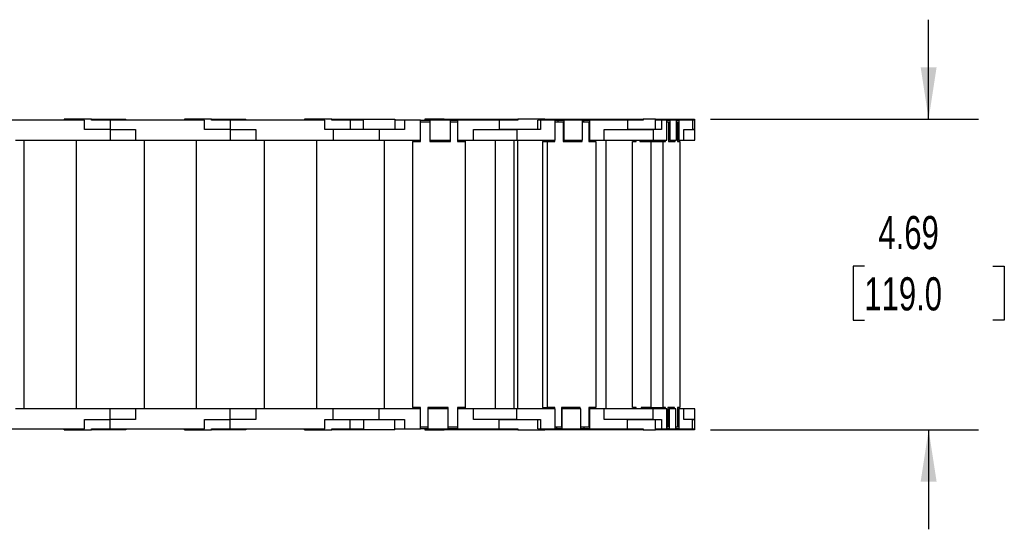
# Model space of a CAD drawing. Header units: inches. Extents: x 0 to 66, y 0 to 51.
# Tile 3 of 6: x 33.4 to 48.3, y 24.6 to 32.3. Entities that reach past the tile are written whole.
import ezdxf

# ---------------------------------------------------------------- set-up
doc = ezdxf.new("R2010")
doc.units = ezdxf.units.IN
doc.header["$LTSCALE"] = 6
doc.header["$MEASUREMENT"] = 0
doc.layers.add('DIMENSIONS', color=140, linetype='Continuous', lineweight=25)
doc.styles.add('SLDTEXTSTYLE0', font='TXT', dxfattribs={"width": 0.7})
doc.dimstyles.new('SLDDIMSTYLE1', dxfattribs={"dimtxt": 0.509766, "dimasz": 0.78, "dimexe": 0, "dimexo": 0.0625, "dimgap": 0.127441, "dimtad": 0, "dimtih": 1, "dimtoh": 1, "dimrnd": 1e-09, "dimzin": 12, "dimdsep": 46, "dimtxsty": 'SLDTEXTSTYLE0', "dimsah": 1, "dimcen": 0.09, "dimadec": 0, "dimazin": 3, "dimtfac": 1, "dimtmove": 0, "dimatfit": 0, "dimfxl": 0, "dimfrac": 2, "dimtolj": 1, "dimtzin": 12, "dimarcsym": 0})

# ---------------------------------------------------------------- blocks, each defined once
blk = doc.blocks.new('_D_4')
at = {"layer": 'DIMENSIONS'}
for p, q in [((47.148, 30.816), (47.148, 32.316)), ((43.862, 30.816), (47.898, 30.816)), ((46.179, 28.597), (46.008, 28.597)), ((46.008, 28.597), (46.008, 27.787)), ((48.118, 28.597), (48.289, 28.597)), ((48.289, 28.597), (48.289, 27.787)), ((46.008, 27.787), (46.179, 27.787)), ((48.289, 27.787), (48.118, 27.787)), ((43.862, 26.131), (47.898, 26.131)), ((47.148, 26.131), (47.148, 24.631))]:
    blk.add_line(p, q, dxfattribs=at)
for points in [[(47.148, 30.816), (47.268, 31.596), (47.028, 31.596)], [(47.148, 26.131), (47.028, 25.351), (47.268, 25.351)]]:
    blk.add_solid(points, dxfattribs=at)
at = {"layer": 'DIMENSIONS', "char_height": 0.5, "attachment_point": 1, "style": 'SLDTEXTSTYLE0'}
for s, insert in [('4.69', (46.391, 29.356)), ('119.0', (46.179, 28.432))]:
    blk.add_mtext(s, dxfattribs=dict(at, insert=insert))

msp = doc.modelspace()

# ---------------------------------------------------------------- linework, layer by layer
for p, q in [((34.422, 30.8), (32.997, 30.8)), ((34.119, 30.816), (34.119, 30.8)), ((34.529, 30.816), (34.119, 30.816)), ((34.422, 30.658), (34.422, 30.8)), ((34.529, 30.8), (34.529, 30.816)), ((34.529, 30.816), (34.71, 30.816)), ((34.808, 30.8), (34.529, 30.8)), ((34.71, 30.816), (35.045, 30.816)), ((34.71, 30.816), (34.71, 30.8)), ((34.808, 30.8), (34.808, 30.658)), ((36.233, 30.8), (34.808, 30.8)), ((35.045, 30.8), (35.045, 30.816)), ((35.93, 30.816), (35.93, 30.8)), ((36.34, 30.816), (35.93, 30.816)), ((36.233, 30.658), (36.233, 30.8)), ((36.34, 30.8), (36.34, 30.816)), ((36.34, 30.816), (36.521, 30.816)), ((36.619, 30.8), (36.34, 30.8)), ((36.521, 30.816), (36.856, 30.816)), ((36.521, 30.816), (36.521, 30.8)), ((36.619, 30.8), (36.619, 30.658)), ((38.045, 30.8), (36.619, 30.8)), ((36.856, 30.8), (36.856, 30.816)), ((37.741, 30.816), (37.741, 30.8)), ((38.151, 30.816), (37.741, 30.816)), ((38.045, 30.658), (38.045, 30.8)), ((38.151, 30.8), (38.151, 30.816)), ((38.151, 30.816), (38.332, 30.816)), ((38.43, 30.8), (38.151, 30.8)), ((38.332, 30.816), (38.627, 30.816)), ((38.332, 30.816), (38.332, 30.8)), ((38.43, 30.8), (38.43, 30.658)), ((38.627, 30.8), (38.43, 30.8)), ((38.627, 30.816), (39.1, 30.816)), ((38.627, 30.658), (38.627, 30.816)), ((39.1, 30.816), (39.1, 30.658)), ((39.249, 30.8), (39.1, 30.8)), ((39.249, 30.8), (39.249, 30.658)), ((39.489, 30.8), (39.249, 30.8)), ((39.489, 30.501), (39.489, 30.8)), ((39.489, 30.8), (39.631, 30.8)), ((39.489, 30.481), (39.489, 30.777)), ((39.489, 30.777), (39.631, 30.777)), ((39.552, 30.816), (39.552, 30.8)), ((39.844, 30.816), (39.552, 30.816)), ((39.938, 30.8), (39.631, 30.8)), ((39.631, 30.8), (39.631, 30.501)), ((39.631, 30.777), (39.631, 30.481)), ((39.844, 30.8), (39.844, 30.816)), ((39.844, 30.816), (40.021, 30.816)), ((39.938, 30.501), (39.938, 30.8)), ((39.938, 30.8), (40.048, 30.8)), ((39.938, 30.481), (39.938, 30.777)), ((39.938, 30.777), (40.048, 30.777)), ((40.021, 30.816), (40.021, 30.8)), ((40.021, 30.816), (40.103, 30.816)), ((40.048, 30.8), (40.048, 30.501)), ((40.674, 30.8), (40.048, 30.8)), ((40.048, 30.777), (40.048, 30.481)), ((40.103, 30.8), (40.103, 30.816)), ((40.103, 30.816), (40.438, 30.816)), ((40.438, 30.816), (40.438, 30.8)), ((40.438, 30.816), (40.457, 30.816)), ((40.457, 30.816), (40.773, 30.816)), ((40.457, 30.8), (40.457, 30.816)), ((40.674, 30.8), (40.674, 30.658)), ((40.954, 30.8), (40.674, 30.8)), ((40.773, 30.816), (40.954, 30.816)), ((40.773, 30.8), (40.773, 30.816)), ((40.954, 30.816), (40.954, 30.8)), ((41.363, 30.816), (40.954, 30.816)), ((41.255, 30.658), (41.255, 30.8)), ((41.297, 30.8), (41.255, 30.8)), ((41.297, 30.8), (41.297, 30.658)), ((41.518, 30.8), (41.297, 30.8)), ((41.363, 30.816), (41.424, 30.816)), ((41.363, 30.816), (41.363, 30.8)), ((41.424, 30.816), (41.424, 30.8)), ((41.424, 30.816), (41.782, 30.816)), ((41.518, 30.501), (41.518, 30.8)), ((41.518, 30.8), (41.565, 30.8)), ((41.518, 30.777), (41.641, 30.777)), ((41.565, 30.777), (41.565, 30.8)), ((41.565, 30.8), (41.649, 30.8)), ((41.641, 30.777), (41.641, 30.481)), ((41.649, 30.8), (41.649, 30.501)), ((41.932, 30.8), (41.649, 30.8)), ((41.782, 30.8), (41.782, 30.816)), ((41.782, 30.816), (42.108, 30.816)), ((41.932, 30.501), (41.932, 30.8)), ((41.932, 30.8), (41.95, 30.8)), ((41.932, 30.777), (42.026, 30.777)), ((41.95, 30.777), (41.95, 30.8)), ((41.95, 30.8), (42.034, 30.8)), ((42.026, 30.777), (42.026, 30.481)), ((42.034, 30.8), (42.034, 30.501)), ((42.611, 30.8), (42.034, 30.8)), ((42.108, 30.816), (42.108, 30.8)), ((42.108, 30.816), (42.267, 30.816)), ((42.267, 30.816), (42.518, 30.816)), ((42.267, 30.8), (42.267, 30.816)), ((42.518, 30.816), (42.518, 30.8)), ((42.518, 30.816), (42.679, 30.816)), ((42.611, 30.8), (42.611, 30.658)), ((42.845, 30.8), (42.611, 30.8)), ((42.679, 30.8), (42.679, 30.816)), ((42.679, 30.816), (42.845, 30.816)), ((42.845, 30.816), (42.845, 30.8)), ((43.033, 30.816), (42.845, 30.816)), ((43.033, 30.658), (43.033, 30.816)), ((43.033, 30.816), (43.054, 30.816)), ((43.121, 30.8), (43.033, 30.8)), ((43.054, 30.816), (43.17, 30.816)), ((43.054, 30.8), (43.054, 30.816)), ((43.121, 30.8), (43.121, 30.658)), ((43.2, 30.8), (43.121, 30.8)), ((43.17, 30.8), (43.17, 30.816)), ((43.17, 30.816), (43.562, 30.816)), ((43.2, 30.501), (43.2, 30.8)), ((43.2, 30.8), (43.246, 30.8)), ((43.2, 30.777), (43.227, 30.777)), ((43.227, 30.777), (43.227, 30.481)), ((43.246, 30.8), (43.246, 30.501)), ((43.346, 30.8), (43.246, 30.8)), ((43.346, 30.501), (43.346, 30.8)), ((43.346, 30.8), (43.382, 30.8)), ((43.346, 30.777), (43.363, 30.777)), ((43.363, 30.777), (43.363, 30.481)), ((43.382, 30.8), (43.382, 30.501)), ((43.586, 30.8), (43.382, 30.8)), ((43.562, 30.8), (43.562, 30.816)), ((43.562, 30.816), (43.621, 30.816)), ((43.586, 30.8), (43.586, 30.658)), ((43.623, 30.8), (43.586, 30.8)), ((43.621, 30.816), (43.621, 30.8)), ((43.623, 30.658), (43.623, 30.8)), ((34.808, 30.658), (34.422, 30.658)), ((34.808, 30.658), (34.808, 30.501)), ((34.808, 30.658), (35.194, 30.658)), ((35.194, 30.658), (35.194, 30.501)), ((36.619, 30.658), (36.233, 30.658)), ((36.619, 30.658), (36.619, 30.501)), ((36.619, 30.658), (37.005, 30.658)), ((37.005, 30.658), (37.005, 30.501)), ((38.174, 30.658), (38.045, 30.658)), ((38.174, 30.658), (38.174, 30.501)), ((38.863, 30.658), (38.174, 30.658)), ((38.863, 30.658), (38.863, 30.501)), ((39.249, 30.658), (38.863, 30.658)), ((40.289, 30.658), (40.674, 30.658)), ((40.289, 30.501), (40.289, 30.658)), ((40.941, 30.658), (40.674, 30.658)), ((40.674, 30.658), (40.941, 30.658)), ((40.941, 30.658), (40.941, 30.501)), ((41.297, 30.658), (40.941, 30.658)), ((42.255, 30.658), (42.611, 30.658)), ((42.255, 30.501), (42.255, 30.658)), ((42.611, 30.658), (42.996, 30.658)), ((42.996, 30.658), (42.611, 30.658)), ((42.996, 30.658), (42.996, 30.501)), ((43.121, 30.658), (42.996, 30.658)), ((43.46, 30.658), (43.586, 30.658)), ((43.46, 30.501), (43.46, 30.658)), ((43.586, 30.658), (43.623, 30.658)), ((43.623, 30.658), (43.586, 30.658)), ((43.623, 30.501), (43.623, 30.658)), ((33.383, 30.501), (34.808, 30.501)), ((33.509, 30.501), (34.296, 30.501)), ((33.509, 30.501), (33.509, 26.446)), ((33.623, 30.501), (33.623, 30.501)), ((33.733, 30.501), (33.733, 30.501)), ((34.041, 30.501), (34.041, 30.501)), ((34.182, 30.501), (34.182, 30.501)), ((34.296, 30.501), (34.296, 26.446)), ((34.808, 30.501), (35.194, 30.501)), ((35.194, 30.501), (36.619, 30.501)), ((35.32, 30.501), (36.107, 30.501)), ((35.32, 30.501), (35.32, 26.446)), ((35.434, 30.501), (35.434, 30.501)), ((35.544, 30.501), (35.544, 30.501)), ((35.852, 30.501), (35.852, 30.501)), ((35.993, 30.501), (35.993, 30.501)), ((36.107, 30.501), (36.107, 26.446)), ((36.619, 30.501), (37.005, 30.501)), ((37.005, 30.501), (38.174, 30.501)), ((37.131, 30.501), (37.131, 26.446)), ((37.131, 30.501), (37.919, 30.501)), ((37.245, 30.501), (37.245, 30.501)), ((37.355, 30.501), (37.355, 30.501)), ((37.663, 30.501), (37.663, 30.501)), ((37.804, 30.501), (37.804, 30.501)), ((37.919, 30.501), (37.919, 26.446)), ((38.174, 30.501), (38.863, 30.501)), ((38.863, 30.501), (39.489, 30.501)), ((38.942, 30.501), (38.942, 26.446)), ((38.942, 30.501), (39.375, 30.501)), ((39.056, 30.501), (39.056, 30.501)), ((39.167, 30.501), (39.167, 30.501)), ((39.375, 30.501), (39.375, 30.481)), ((39.375, 30.501), (39.489, 30.501)), ((39.375, 26.466), (39.375, 30.481)), ((39.375, 30.481), (39.489, 30.481)), ((39.474, 30.501), (39.474, 30.501)), ((39.489, 30.501), (39.489, 30.501)), ((39.631, 30.501), (39.938, 30.501)), ((39.631, 30.501), (39.631, 30.501)), ((39.631, 30.501), (39.938, 30.501)), ((39.631, 30.481), (39.938, 30.481)), ((39.938, 30.501), (39.938, 30.501)), ((40.048, 30.501), (40.289, 30.501)), ((40.048, 30.501), (40.048, 30.501)), ((40.048, 30.501), (40.163, 30.501)), ((40.048, 30.481), (40.163, 30.481)), ((40.163, 30.501), (40.163, 30.481)), ((40.163, 30.481), (40.163, 26.466)), ((40.289, 30.501), (40.941, 30.501)), ((40.616, 30.501), (40.616, 26.446)), ((40.616, 30.501), (40.897, 30.501)), ((40.897, 30.501), (40.897, 26.446)), ((40.897, 30.501), (40.948, 30.501)), ((40.941, 30.501), (41.518, 30.501)), ((40.948, 30.501), (40.948, 26.446)), ((40.948, 30.501), (41.434, 30.501)), ((40.948, 30.501), (40.948, 30.501)), ((41.056, 30.501), (41.056, 30.501)), ((41.095, 30.501), (41.095, 30.501)), ((41.329, 30.481), (41.329, 26.466)), ((41.329, 30.481), (41.405, 30.481)), ((41.357, 30.501), (41.357, 30.501)), ((41.405, 26.466), (41.405, 30.481)), ((41.405, 30.481), (41.511, 30.481)), ((41.434, 30.501), (41.434, 30.481)), ((41.511, 30.481), (41.511, 30.501)), ((41.649, 30.501), (41.641, 30.501)), ((41.641, 30.501), (41.674, 30.501)), ((41.641, 30.481), (41.925, 30.481)), ((41.649, 30.501), (41.932, 30.501)), ((41.674, 30.501), (41.674, 30.481)), ((41.72, 30.501), (41.72, 30.481)), ((41.72, 30.501), (41.848, 30.501)), ((41.848, 30.501), (41.848, 30.481)), ((41.925, 30.481), (41.925, 30.501)), ((42.034, 30.501), (42.026, 30.501)), ((42.026, 30.501), (42.027, 30.501)), ((42.026, 30.481), (42.131, 30.481)), ((42.027, 30.501), (42.027, 30.481)), ((42.027, 30.501), (42.284, 30.501)), ((42.034, 30.501), (42.255, 30.501)), ((42.131, 30.481), (42.131, 26.466)), ((42.255, 30.501), (42.996, 30.501)), ((42.284, 30.501), (42.284, 26.446)), ((42.684, 26.466), (42.684, 30.481)), ((42.684, 30.481), (42.741, 30.481)), ((42.741, 30.481), (42.741, 30.501)), ((42.797, 30.501), (42.797, 30.481)), ((42.797, 30.481), (42.953, 30.481)), ((42.953, 30.481), (42.953, 30.501)), ((42.958, 30.481), (42.958, 26.466)), ((42.958, 30.481), (43.144, 30.481)), ((42.995, 30.501), (42.995, 30.481)), ((42.996, 30.501), (43.2, 30.501)), ((43.144, 26.466), (43.144, 30.481)), ((43.144, 30.481), (43.181, 30.481)), ((43.181, 30.481), (43.181, 30.501)), ((43.246, 30.501), (43.227, 30.501)), ((43.227, 30.481), (43.327, 30.481)), ((43.246, 30.501), (43.346, 30.501)), ((43.327, 30.481), (43.327, 30.501)), ((43.382, 30.501), (43.363, 30.501)), ((43.363, 30.481), (43.4, 30.481)), ((43.382, 30.501), (43.46, 30.501)), ((43.4, 30.481), (43.4, 26.466)), ((43.46, 30.501), (43.623, 30.501)), ((34.808, 26.446), (33.383, 26.446)), ((34.808, 26.288), (34.808, 26.446)), ((35.194, 26.446), (34.808, 26.446)), ((35.194, 26.446), (35.194, 26.288)), ((36.619, 26.446), (35.194, 26.446)), ((36.619, 26.288), (36.619, 26.446)), ((37.005, 26.446), (36.619, 26.446)), ((37.005, 26.446), (37.005, 26.288)), ((38.174, 26.446), (37.005, 26.446)), ((38.174, 26.288), (38.174, 26.446)), ((38.863, 26.446), (38.174, 26.446)), ((38.863, 26.288), (38.863, 26.446)), ((39.489, 26.446), (38.863, 26.446)), ((39.375, 26.466), (39.375, 26.446)), ((39.489, 26.466), (39.375, 26.466)), ((39.489, 26.17), (39.489, 26.466)), ((39.489, 26.147), (39.489, 26.446)), ((39.489, 26.446), (39.489, 26.446)), ((39.907, 26.466), (39.6, 26.466)), ((39.6, 26.466), (39.6, 26.17)), ((39.907, 26.446), (39.6, 26.446)), ((39.6, 26.446), (39.6, 26.147)), ((39.6, 26.446), (39.6, 26.446)), ((39.907, 26.17), (39.907, 26.466)), ((39.907, 26.147), (39.907, 26.446)), ((39.907, 26.446), (39.907, 26.446)), ((40.163, 26.466), (40.048, 26.466)), ((40.048, 26.466), (40.048, 26.17)), ((40.048, 26.446), (40.048, 26.147)), ((40.289, 26.446), (40.048, 26.446)), ((40.048, 26.446), (40.048, 26.446)), ((40.163, 26.466), (40.163, 26.446)), ((40.941, 26.446), (40.289, 26.446)), ((40.289, 26.288), (40.289, 26.446)), ((40.941, 26.288), (40.941, 26.446)), ((41.518, 26.446), (40.941, 26.446)), ((41.329, 26.466), (41.405, 26.466)), ((41.511, 26.466), (41.405, 26.466)), ((41.434, 26.466), (41.434, 26.446)), ((41.511, 26.446), (41.511, 26.466)), ((41.518, 26.147), (41.518, 26.446)), ((41.895, 26.466), (41.612, 26.466)), ((41.612, 26.466), (41.612, 26.17)), ((41.612, 26.446), (41.62, 26.446)), ((41.62, 26.446), (41.62, 26.147)), ((41.903, 26.446), (41.62, 26.446)), ((41.674, 26.466), (41.674, 26.446)), ((41.72, 26.466), (41.72, 26.446)), ((41.819, 26.466), (41.819, 26.446)), ((41.895, 26.446), (41.895, 26.466)), ((41.903, 26.147), (41.903, 26.446)), ((42.131, 26.466), (42.026, 26.466)), ((42.026, 26.466), (42.026, 26.17)), ((42.026, 26.446), (42.034, 26.446)), ((42.027, 26.466), (42.027, 26.446)), ((42.034, 26.446), (42.034, 26.147)), ((42.255, 26.446), (42.034, 26.446)), ((42.255, 26.288), (42.255, 26.446)), ((42.996, 26.446), (42.255, 26.446)), ((42.741, 26.466), (42.684, 26.466)), ((42.741, 26.446), (42.741, 26.466)), ((42.958, 26.466), (42.813, 26.466)), ((42.813, 26.466), (42.813, 26.446)), ((42.958, 26.466), (43.144, 26.466)), ((42.969, 26.446), (42.969, 26.466)), ((42.995, 26.466), (42.995, 26.446)), ((42.996, 26.288), (42.996, 26.446)), ((43.2, 26.446), (42.996, 26.446)), ((43.181, 26.466), (43.144, 26.466)), ((43.181, 26.446), (43.181, 26.466)), ((43.2, 26.147), (43.2, 26.446)), ((43.317, 26.466), (43.217, 26.466)), ((43.217, 26.466), (43.217, 26.17)), ((43.217, 26.446), (43.236, 26.446)), ((43.236, 26.446), (43.236, 26.147)), ((43.336, 26.446), (43.236, 26.446)), ((43.317, 26.446), (43.317, 26.466)), ((43.336, 26.147), (43.336, 26.446)), ((43.4, 26.466), (43.363, 26.466)), ((43.363, 26.466), (43.363, 26.17)), ((43.363, 26.446), (43.382, 26.446)), ((43.382, 26.446), (43.382, 26.147)), ((43.46, 26.446), (43.382, 26.446)), ((43.46, 26.288), (43.46, 26.446)), ((43.623, 26.446), (43.46, 26.446)), ((43.623, 26.288), (43.623, 26.446)), ((34.422, 26.288), (34.808, 26.288)), ((34.422, 26.147), (34.422, 26.288)), ((34.808, 26.147), (34.808, 26.288)), ((35.194, 26.288), (34.808, 26.288)), ((36.233, 26.288), (36.619, 26.288)), ((36.233, 26.147), (36.233, 26.288)), ((36.619, 26.147), (36.619, 26.288)), ((37.005, 26.288), (36.619, 26.288)), ((38.045, 26.288), (38.174, 26.288)), ((38.045, 26.147), (38.045, 26.288)), ((38.174, 26.288), (38.863, 26.288)), ((38.43, 26.147), (38.43, 26.288)), ((38.627, 26.288), (38.627, 26.131)), ((38.863, 26.288), (39.249, 26.288)), ((39.1, 26.131), (39.1, 26.288)), ((39.249, 26.288), (39.249, 26.147)), ((40.674, 26.288), (40.289, 26.288)), ((40.674, 26.288), (40.941, 26.288)), ((40.674, 26.147), (40.674, 26.288)), ((40.941, 26.288), (40.674, 26.288)), ((40.941, 26.288), (41.297, 26.288)), ((41.255, 26.147), (41.255, 26.288)), ((41.297, 26.288), (41.297, 26.147)), ((42.611, 26.288), (42.255, 26.288)), ((42.611, 26.147), (42.611, 26.288)), ((42.996, 26.288), (42.611, 26.288)), ((42.611, 26.288), (42.996, 26.288)), ((42.996, 26.288), (43.121, 26.288)), ((43.033, 26.131), (43.033, 26.288)), ((43.121, 26.288), (43.121, 26.147)), ((43.586, 26.288), (43.46, 26.288)), ((43.586, 26.147), (43.586, 26.288)), ((43.623, 26.288), (43.586, 26.288)), ((43.586, 26.288), (43.623, 26.288)), ((43.623, 26.147), (43.623, 26.288)), ((32.997, 26.147), (34.422, 26.147)), ((34.119, 26.131), (34.119, 26.147)), ((34.119, 26.131), (34.529, 26.131)), ((34.529, 26.131), (34.529, 26.147)), ((34.529, 26.147), (34.808, 26.147)), ((34.71, 26.131), (34.529, 26.131)), ((34.71, 26.147), (34.71, 26.131)), ((35.045, 26.131), (34.71, 26.131)), ((34.808, 26.147), (36.233, 26.147)), ((35.045, 26.147), (35.045, 26.131)), ((35.93, 26.131), (35.93, 26.147)), ((35.93, 26.131), (36.34, 26.131)), ((36.34, 26.131), (36.34, 26.147)), ((36.34, 26.147), (36.619, 26.147)), ((36.521, 26.131), (36.34, 26.131)), ((36.521, 26.147), (36.521, 26.131)), ((36.856, 26.131), (36.521, 26.131)), ((36.619, 26.147), (38.045, 26.147)), ((36.856, 26.147), (36.856, 26.131)), ((37.741, 26.131), (37.741, 26.147)), ((37.741, 26.131), (38.151, 26.131)), ((38.151, 26.131), (38.151, 26.147)), ((38.151, 26.147), (38.43, 26.147)), ((38.332, 26.131), (38.151, 26.131)), ((38.332, 26.147), (38.332, 26.131)), ((38.627, 26.131), (38.332, 26.131)), ((38.43, 26.147), (38.627, 26.147)), ((39.1, 26.131), (38.627, 26.131)), ((39.1, 26.147), (39.249, 26.147)), ((39.249, 26.147), (39.489, 26.147)), ((39.6, 26.17), (39.489, 26.17)), ((39.6, 26.147), (39.489, 26.147)), ((39.552, 26.147), (39.552, 26.131)), ((39.552, 26.131), (39.844, 26.131)), ((39.6, 26.147), (39.907, 26.147)), ((39.844, 26.131), (39.844, 26.147)), ((40.021, 26.131), (39.844, 26.131)), ((40.048, 26.17), (39.907, 26.17)), ((40.048, 26.147), (39.907, 26.147)), ((40.021, 26.147), (40.021, 26.131)), ((40.103, 26.131), (40.021, 26.131)), ((40.048, 26.147), (40.674, 26.147)), ((40.103, 26.131), (40.103, 26.147)), ((40.438, 26.131), (40.103, 26.131)), ((40.438, 26.147), (40.438, 26.131)), ((40.457, 26.131), (40.438, 26.131)), ((40.457, 26.147), (40.457, 26.131)), ((40.773, 26.131), (40.457, 26.131)), ((40.674, 26.147), (40.954, 26.147)), ((40.773, 26.131), (40.773, 26.147)), ((40.954, 26.131), (40.773, 26.131)), ((40.954, 26.147), (40.954, 26.131)), ((40.954, 26.131), (41.363, 26.131)), ((41.255, 26.147), (41.297, 26.147)), ((41.297, 26.147), (41.518, 26.147)), ((41.363, 26.131), (41.363, 26.147)), ((41.424, 26.131), (41.363, 26.131)), ((41.424, 26.147), (41.424, 26.131)), ((41.782, 26.131), (41.424, 26.131)), ((41.612, 26.17), (41.518, 26.17)), ((41.536, 26.147), (41.518, 26.147)), ((41.536, 26.17), (41.536, 26.147)), ((41.62, 26.147), (41.536, 26.147)), ((41.62, 26.147), (41.903, 26.147)), ((41.782, 26.131), (41.782, 26.147)), ((42.108, 26.131), (41.782, 26.131)), ((42.026, 26.17), (41.903, 26.17)), ((41.95, 26.147), (41.903, 26.147)), ((41.95, 26.17), (41.95, 26.147)), ((42.034, 26.147), (41.95, 26.147)), ((42.034, 26.147), (42.611, 26.147)), ((42.108, 26.147), (42.108, 26.131)), ((42.267, 26.131), (42.108, 26.131)), ((42.267, 26.147), (42.267, 26.131)), ((42.518, 26.131), (42.267, 26.131)), ((42.518, 26.147), (42.518, 26.131)), ((42.679, 26.131), (42.518, 26.131)), ((42.611, 26.147), (42.845, 26.147)), ((42.679, 26.131), (42.679, 26.147)), ((42.845, 26.131), (42.679, 26.131)), ((42.845, 26.147), (42.845, 26.131)), ((42.845, 26.131), (43.033, 26.131)), ((43.033, 26.147), (43.121, 26.147)), ((43.054, 26.131), (43.033, 26.131)), ((43.054, 26.147), (43.054, 26.131)), ((43.17, 26.131), (43.054, 26.131)), ((43.121, 26.147), (43.2, 26.147)), ((43.17, 26.131), (43.17, 26.147)), ((43.562, 26.131), (43.17, 26.131)), ((43.217, 26.17), (43.2, 26.17)), ((43.236, 26.147), (43.2, 26.147)), ((43.236, 26.147), (43.336, 26.147)), ((43.363, 26.17), (43.336, 26.17)), ((43.382, 26.147), (43.336, 26.147)), ((43.382, 26.147), (43.586, 26.147)), ((43.562, 26.131), (43.562, 26.147)), ((43.621, 26.131), (43.562, 26.131)), ((43.586, 26.147), (43.623, 26.147)), ((43.621, 26.147), (43.621, 26.131))]:
    msp.add_line(p, q)

# ---------------------------------------------------------------- dimensions: what is measured, and where the dimension line sits
at = {"layer": 'DIMENSIONS'}
dim = msp.add_linear_dim(base=(47.1482, 30.8159), p1=(43.5619, 26.1308), p2=(43.5619, 30.8159), angle=90, dimstyle='SLDDIMSTYLE1', dxfattribs=at)
dim.commit()
dim.dimension.update_dxf_attribs({"geometry": '_D_4', "text_midpoint": (47.1482, 28.5972), "dimtype": 160})

doc.saveas('drawing.dxf')
